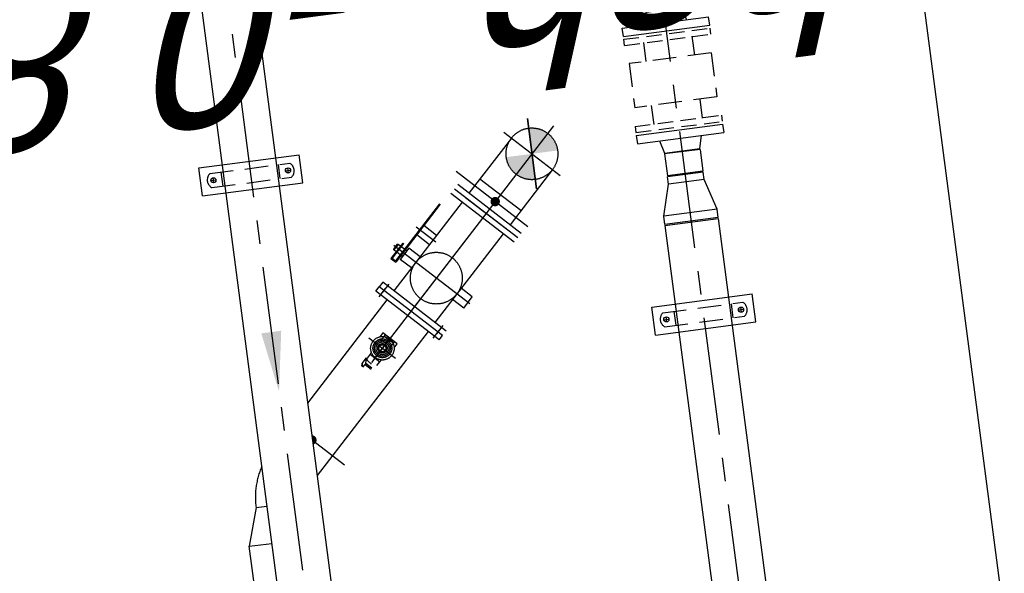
# Model space of a CAD drawing. Extents: x 117893332 to 118394757, y 454959407 to 455669244.
# Tile 235 of 256: x 118255137 to 118257229, y 455248804 to 455249981. Entities that reach past the tile are written whole.
import ezdxf

# ---------------------------------------------------------------- set-up
doc = ezdxf.new("R2010")
doc.units = 0
doc.header["$LTSCALE"] = 200
for name, pattern in [('CENTER', [2, 1.25, -0.25, 0.25, -0.25]), ('HIDDEN', [0.375, 0.25, -0.125]), ('HIDDEN2', [4.7625, 3.175, -1.5875])]:
    doc.linetypes.add(name, pattern=pattern)
doc.layers.get('0').update_dxf_attribs({"linetype": 'CONTINUOUS'})
for name, color, linetype in [('0H', 6, 'CENTER'), ('0Hid', 6, 'HIDDEN'), ('0Hu1', 6, 'CONTINUOUS'), ('0Symbol', 6, 'CONTINUOUS'), ('C-035', 6, 'CONTINUOUS'), ('LBH-COLASIT', 6, 'HIDDEN2'), ('ME_N_D_EB00----hollandia~-_-----', 135, 'CONTINUOUS'), ('ZU_B_D_EB00----ONDERDEEL~-_-----', 7, 'CONTINUOUS'), ('ZU_N_-_AL999---LL_pvc250_zgr34__18_^200~N_-----', 7, 'CONTINUOUS'), ('ZU_N_A_HV01----_arcering verharding gv asfalt~v_-----', 253, 'CONTINUOUS'), ('ZU_N_A_HV02----_arcering verharding ov betontegels-halfsteensverband~v_-----', 253, 'CONTINUOUS'), ('ZU_N_A_HV02----molgoot ov betonstraatsteen~v_-----', 253, 'CONTINUOUS')]:
    doc.layers.add(name, color=color, linetype=linetype)
doc.styles.get("Standard").update_dxf_attribs({"font": 'tcb_isocp.shx'})
doc.styles.add('tcb_isocp', font='tcb_isocp.shx')

# ---------------------------------------------------------------- blocks, each defined once
blk = doc.blocks.new('Vlf150')
for p, q in [((-142.5, 0), (142.5, 0)), ((-142.5, -20), (-142.5, 0)), ((142.5, -20), (142.5, 0)), ((-142.5, -20), (142.5, -20))]:
    blk.add_line(p, q)
blk = doc.blocks.new('Vof65')
for p, q in [((-45, -27), (-38.05, 0)), ((-38.05, 0), (38.05, 0)), ((38.05, 0), (45, -27)), ((-92.5, -27), (92.5, -27)), ((-92.5, -45), (-92.5, -27)), ((92.5, -45), (92.5, -27)), ((-92.5, -45), (92.5, -45))]:
    blk.add_line(p, q)
blk = doc.blocks.new('VC10065')
for p, q in [((0, 57.15), (0, -57.15)), ((0, 57.15), (18, 57.15)), ((18, 57.15), (18, -57.15)), ((18, 57.15), (84, 38.05)), ((84, 38.05), (84, -38.05)), ((84, 38.05), (100, 38.05)), ((100, 38.05), (100, -38.05)), ((18, -57.15), (84, -38.05)), ((84, -38.05), (100, -38.05)), ((0, -57.15), (18, -57.15))]:
    blk.add_line(p, q)
blk = doc.blocks.new('B10553164222092009_0000001')
at = {"color": 7, "linetype": 'Continuous'}
blk.add_point((0, 0), dxfattribs=at)
at = {"color": 7, "linetype": 'Continuous', "flags": 1}
blk.add_attdef('Code', (0, -1.2), '', height=1, dxfattribs=at)
blk = doc.blocks.new('B10553164222092009_0000000')
blk.add_blockref('B10553164222092009_0000001', (0, 0))
at = {"color": 7, "linetype": 'Continuous', "flags": 1}
for tag, p in [('Bezeichnung', (0, -2.4)), ('Code', (0, -3.6)), ('Material', (0, -4.8))]:
    blk.add_attdef(tag, p, '', height=1, dxfattribs=at)
blk = doc.blocks.new('slibverwerkingsgebouw')
at = {"layer": 'LBH-COLASIT'}
h = blk.add_hatch(color=256, dxfattribs=at)
h.paths.add_polyline_path([(2895.3, 924.5, 0.198912), (2856.4, 908.3), (2895.3, 869.5)])
h.paths.add_polyline_path([(2856.4, 908.3, 0.198912), (2840.3, 869.4), (2895.3, 869.5)])
h = blk.add_hatch(color=256, dxfattribs=at)
h.paths.add_polyline_path([(2934.3, 830.6, 0.198912), (2950.3, 869.5), (2895.3, 869.5)])
h.paths.add_polyline_path([(2895.4, 814.5, 0.198912), (2934.3, 830.6), (2895.3, 869.5)])
for p, q in [((2896.9, 1575.5), (2897.1, 1360.5)), ((2896.9, 1575.5), (2956.9, 1575.5)), ((2956.9, 1575.5), (2957.1, 1360.5)), ((2897.1, 1360.5), (2957.1, 1360.5)), ((2479.3, 659.2), (2479.4, 444.2)), ((2479.3, 659.2), (2539.3, 659.2)), ((2539.3, 659.2), (2539.4, 444.2)), ((2479.4, 444.2), (2539.4, 444.2))]:
    blk.add_line(p, q)
at = {"color": 0, "linetype": 'ByBlock'}
for p, q in [((2926.9, 1553.5), (2926.9, 1542.5)), ((2921.4, 1548), (2932.4, 1548)), ((2921.6, 1388), (2932.6, 1388)), ((2927, 1393.5), (2927.1, 1382.5)), ((2503.8, 631.7), (2514.8, 631.7)), ((2509.3, 637.2), (2509.3, 626.2)), ((2503.9, 471.7), (2514.9, 471.7)), ((2509.4, 477.2), (2509.4, 466.2))]:
    blk.add_line(p, q, dxfattribs=at)
for centre in [(2926.9, 1548), (2927.1, 1388), (2509.3, 631.7), (2509.4, 471.7)]:
    blk.add_circle(centre, 5.5)
at = {"layer": '0H'}
for p, q in [((5930, 1470), (499, 1466.3)), ((652.1, 550.4), (5227.6, 553.6))]:
    blk.add_line(p, q, dxfattribs=at)
at = {"layer": '0Hid'}
for p, q in [((2911.9, 1553.6), (2912.1, 1382.3)), ((2941.9, 1553.7), (2942.1, 1382.3)), ((2912, 1529.3), (2942, 1529.3)), ((2912, 1406.7), (2942, 1406.7)), ((2494.3, 637.4), (2494.4, 466)), ((2524.3, 637.4), (2524.4, 466.1)), ((3058.8, 640.1), (2964.4, 640)), ((2964.5, 464), (2964.4, 640)), ((3058.9, 464.1), (3058.8, 640.1)), ((2494.3, 613), (2524.3, 613)), ((2923.9, 604), (2964.4, 604)), ((3099.2, 604.1), (3058.8, 604.1)), ((2494.4, 490.4), (2524.4, 490.4)), ((2924, 500), (2964.5, 500.1)), ((3099.3, 500.1), (3058.8, 500.1)), ((3058.9, 464.1), (2964.5, 464))]:
    blk.add_line(p, q, dxfattribs=at)
for centre, start, end in [((2926.9, 1542), 37.9027, 142.1754), ((2927, 1394), 217.9027, 322.1754), ((2509.3, 625.7), 37.9027, 142.1754), ((2509.4, 477.7), 217.9027, 322.1754)]:
    blk.add_arc(centre, 19, start, end, dxfattribs=at)
at = {"layer": '0Hu1'}
for p, q in [((3873, 1525.8), (1981, 1524.5)), ((3873, 1411.5), (1981, 1410.2)), ((2707.6, 609), (959.6, 607.8)), ((2707.6, 609), (2707.7, 494.7)), ((2811.6, 513.9), (2811.6, 590)), ((2858.6, 590), (2811.6, 590)), ((2858.6, 513.9), (2858.6, 590)), ((2858.6, 513.9), (2811.6, 513.9)), ((2707.7, 494.7), (959.7, 493.5))]:
    blk.add_line(p, q, dxfattribs=at)
at = {"layer": '0Symbol'}
blk.add_solid([(2591.1, 1446.4), (2463.1, 1467.7), (2591, 1489.1)], dxfattribs=at)
at = {"layer": 'C-035'}
blk.add_line((2225.3, 1548), (2225.3, 1524.7), dxfattribs=at)
at = {"layer": 'LBH-COLASIT'}
for p, q in [((1961, 1572.8), (2145.3, 1573)), ((2145.3, 1573), (2145.3, 1524.6)), ((2225.3, 1548), (2145.3, 1573)), ((2225.3, 1548), (2225.3, 1524.7)), ((2549.4, 1137.2), (2275.8, 1410.4)), ((2290.4, 1349.8), (2350.9, 1410.5)), ((2948.7, 816.2), (2353.6, 1410.5)), ((2627.1, 1215.1), (2431.4, 1410.5)), ((2496.6, 1278.8), (2485.5, 1267.6)), ((2487.5, 1265.7), (2498.6, 1276.8)), ((2492.2, 1284.6), (2496.6, 1278.8)), ((2499.5, 1284.7), (2493.4, 1285.7)), ((2494.1, 1286.4), (2499.5, 1284.7)), ((2498.6, 1276.8), (2496.6, 1278.8)), ((2498.6, 1276.8), (2510.3, 1273.9)), ((2499.5, 1284.7), (2510.4, 1273.8)), ((2496.2, 1265.6), (2497, 1266.5)), ((2497, 1266.5), (2497.8, 1267.3)), ((2497.8, 1267.3), (2498.7, 1268.1)), ((2517, 1265.7), (2498.6, 1247.3)), ((2498.7, 1268.1), (2499.5, 1268.8)), ((2499.5, 1268.8), (2500.4, 1269.6)), ((2500.4, 1269.6), (2501.2, 1270.2)), ((2501.1, 1213.5), (2551.3, 1263.7)), ((2501.2, 1270.2), (2502.1, 1270.9)), ((2502.1, 1270.9), (2503, 1271.4)), ((2503, 1271.4), (2503.8, 1272)), ((2503.8, 1272), (2504.6, 1272.4)), ((2504.6, 1272.4), (2505.3, 1272.8)), ((2505.3, 1272.8), (2506.1, 1273.1)), ((2506.1, 1273.1), (2506.7, 1273.3)), ((2506.7, 1273.3), (2507.4, 1273.5)), ((2506.7, 1257.6), (2545.9, 1218.4)), ((2507.4, 1273.5), (2507.9, 1273.5)), ((2507.9, 1273.5), (2508.4, 1273.5)), ((2508.4, 1273.5), (2508.9, 1273.5)), ((2508.9, 1273.5), (2509.3, 1273.3)), ((2509.3, 1273.3), (2509.6, 1273.1)), ((2510.3, 1273.9), (2509.6, 1273.1)), ((2510.4, 1273.8), (2509.6, 1273)), ((2509.6, 1273.1), (2509.6, 1273.1)), ((2509.6, 1273.1), (2509.6, 1273.1)), ((2509.6, 1273.1), (2509.6, 1273.1)), ((2509.6, 1273.1), (2509.6, 1273.1)), ((2509.6, 1273.1), (2509.6, 1273.1)), ((2509.6, 1273.1), (2509.6, 1273.1)), ((2509.6, 1273.1), (2509.6, 1273.1)), ((2509.6, 1273.1), (2509.6, 1273.1)), ((2509.6, 1273.1), (2509.6, 1273.1)), ((2509.6, 1273.1), (2509.6, 1273.1)), ((2509.6, 1273.1), (2509.6, 1273.1)), ((2509.6, 1273.1), (2509.6, 1273.1)), ((2509.6, 1273.1), (2509.6, 1273.1)), ((2509.6, 1273.1), (2509.6, 1273.1)), ((2509.6, 1273.1), (2509.6, 1273.1)), ((2509.6, 1273.1), (2509.6, 1273.1)), ((2509.6, 1273.1), (2509.6, 1273.1)), ((2509.6, 1273.1), (2509.6, 1273.1)), ((2509.6, 1273.1), (2509.6, 1273.1)), ((2509.6, 1273.1), (2509.6, 1273.1)), ((2509.6, 1273.1), (2509.6, 1273.1)), ((2509.6, 1273.1), (2509.6, 1273.1)), ((2509.6, 1273.1), (2509.6, 1273.1)), ((2509.6, 1273.1), (2509.6, 1273.1)), ((2509.6, 1273.1), (2509.6, 1273.1)), ((2509.6, 1273.1), (2509.6, 1273.1)), ((2509.6, 1273.1), (2509.6, 1273.1)), ((2509.6, 1273.1), (2509.6, 1273.1)), ((2509.6, 1273.1), (2509.6, 1273.1)), ((2509.6, 1273.1), (2509.6, 1273.1)), ((2509.6, 1273.1), (2509.6, 1273.1)), ((2509.6, 1273.1), (2509.6, 1273)), ((2509.6, 1273), (2509.6, 1273)), ((2509.6, 1273), (2509.6, 1273)), ((2509.6, 1273), (2509.6, 1273)), ((2517, 1265.7), (2509.6, 1273)), ((2510.3, 1273.9), (2510.4, 1273.8)), ((2510.4, 1273.8), (2510.4, 1273.8)), ((2521.5, 1262.6), (2517, 1265.7)), ((2491.2, 1254.6), (2498.6, 1247.3)), ((2498.6, 1247.3), (2501.8, 1242.8)), ((2528.2, 1116), (2648.3, 1236.3)), ((2542.2, 1239.8), (2553.9, 1228.1)), ((2558.6, 1232.9), (2551.2, 1240.4)), ((2648.3, 1236.3), (2656.8, 1227.8)), ((2524.6, 1222.1), (2536.2, 1210.5)), ((2531.4, 1205.7), (2558.6, 1232.9)), ((2549.6, 1228.8), (2535.5, 1214.7)), ((2535.5, 1214.7), (2549.6, 1228.8)), ((2536.7, 1107.5), (2656.8, 1227.8)), ((2536.7, 1107.5), (2656.8, 1227.8)), ((2545.2, 1099.1), (2665.3, 1219.3)), ((2635.9, 1231), (2651.5, 1215.4)), ((2660, 1207), (2644.4, 1222.5)), ((2665.3, 1219.3), (2656.8, 1227.8)), ((2524, 1213.1), (2531.4, 1205.7)), ((2812.5, 1029.9), (2644.1, 1198.1)), ((2713.3, 1195.4), (2704.2, 1186.2)), ((2742.6, 1166.1), (2713.3, 1195.4)), ((2789.9, 974.8), (2588.9, 1175.5)), ((2595.8, 1041.5), (2739.8, 1185.7)), ((2687.6, 1154.7), (2708.8, 1175.9)), ((2814.1, 1076.4), (2704.2, 1186.2)), ((2713.3, 1192.5), (2707, 1186.2)), ((2815.5, 1077.8), (2707, 1186.2)), ((2730, 1154.7), (2708.8, 1175.9)), ((2741.2, 1164.7), (2713.3, 1192.5)), ((2714.1, 1170.6), (2716.9, 1173.4)), ((2718.3, 1174.8), (2724.7, 1181.2)), ((2726.1, 1182.6), (2730.4, 1186.9)), ((2730.4, 1186.9), (2733.2, 1186.9)), ((2741, 1176.3), (2730.4, 1186.9)), ((2741, 1179.1), (2733.2, 1186.9)), ((2736.7, 1172), (2741, 1176.3)), ((2741, 1176.3), (2741, 1179.1)), ((2708.8, 1133.5), (2687.6, 1154.7)), ((2708.8, 1133.5), (2730, 1154.7)), ((2724.7, 1160), (2727.6, 1162.8)), ((2729, 1164.2), (2735.3, 1170.6)), ((2742.6, 1166.1), (2741.2, 1164.7)), ((2731.8, 1110.5), (2755.9, 1134.6)), ((2735.2, 1096.2), (2772.3, 1133.3)), ((2773.5, 1116.9), (2755.9, 1134.6)), ((2528.2, 1116), (2536.7, 1107.5)), ((2533.5, 1128.4), (2549, 1112.8)), ((2557.5, 1104.4), (2542, 1119.9)), ((2734.8, 952.1), (2566.4, 1120.3)), ((2749.5, 1092.8), (2773.5, 1116.9)), ((2588.7, 1055.6), (2609.9, 1076.8)), ((2588.7, 1055.6), (2609.9, 1034.4)), ((2609.9, 1034.4), (2631.1, 1055.6)), ((2713.6, 930.9), (2833.7, 1051.2)), ((2722.1, 922.4), (2842.2, 1042.7)), ((2722.1, 922.4), (2842.2, 1042.7)), ((2730.5, 913.9), (2850.7, 1034.2)), ((2742.8, 898.1), (2878.8, 1034.3)), ((2743.3, 943.6), (2821, 1021.5)), ((2743.3, 943.6), (2821, 1021.5)), ((2934.2, 908.4), (2829.5, 1013)), ((2778.6, 908.3), (2856.4, 986.1)), ((2856.5, 830.6), (2751.7, 935.1)), ((2948.7, 922.9), (2842, 816.1)), ((2970.8, 869.5), (2819.9, 869.4)), ((2819.9, 869.4), (2970.8, 869.5))]:
    blk.add_line(p, q, dxfattribs=at)
at = {"layer": 'LBH-COLASIT', "const_width": 9.95}
blk.add_lwpolyline([(2347.4, 1410.5, 0.129225), (2348.7, 1408.2, 0.574172), (2357.1, 1410.5, 0.574172)], format="xyb", dxfattribs=at)
blk.add_lwpolyline([(2801.1, 956.5, 1), (2808.2, 963.6, 1)], format="xyb", close=True, dxfattribs=at)
at = {"layer": 'LBH-COLASIT'}
for centre, radius in [((2526.3, 1238), 25), ((2526.3, 1238), 20), ((2526.3, 1238), 16.9), ((2526.3, 1238), 13.6), ((2526.3, 1238), 10), ((2526.3, 1238), 7.75), ((2526.3, 1238), 7.5), ((2659.4, 1105.1), 55), ((2895.3, 869.5), 55), ((2895.3, 869.5), 55)]:
    blk.add_circle(centre, radius, dxfattribs=at)
blk.add_arc((2225.4, 1383), 165, 59.1803, 90.0391, dxfattribs=at)
at = {"layer": '0Hid', "yscale": 0.649122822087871}
for p, xscale, zscale, rotation in [((2911.6, 552), -0.6491228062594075, 0.6491228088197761, 90.03906360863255), ((3111.6, 552.1), 0.6491228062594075, 0.6491228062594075, 270.0390636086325)]:
    blk.add_blockref('Vlf150', p, dxfattribs=dict(at, xscale=xscale, zscale=zscale, rotation=rotation))
at = {"layer": '0Hu1', "xscale": -1}
for name, p, rotation in [('Vof65', (2860.6, 552), 90.03906185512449), ('VC10065', (2709.6, 551.8), 180.0390652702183)]:
    blk.add_blockref(name, p, dxfattribs=dict(at, rotation=rotation))
at = {"layer": '0Hu1', "rotation": 270.0390618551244}
blk.add_blockref('Vof65', (3162.6, 552.2), dxfattribs=at)
at = {"layer": 'LBH-COLASIT', "rotation": 45.03906481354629}
blk.add_blockref('B10553164222092009_0000000', (2526.3, 1238), dxfattribs=at)

msp = doc.modelspace()

# ---------------------------------------------------------------- hatches: boundary and pattern name
at = {"layer": 'ZU_N_A_HV01----_arcering verharding gv asfalt~v_-----'}
h = msp.add_hatch(dxfattribs=at)
h.set_pattern_fill('ASFALT', color=256, scale=3000)
h.set_pattern_definition([(157.41631, (118248804.68, 455213277.6), (-144.0122, -346.24485), []), (217.41631, (118248804.68, 455213277.6), (227.85075, -297.8406), [])])
h.paths.add_polyline_path([(118253562.5, 455173882.8, -0.413671), (118245855.8, 455163886.8), (118232779.4, 455162183.4, -0.239601), (118226539.3, 455164396.4), (118222931.6, 455163926.7), (118222383.7, 455168135.5), (118218106.9, 455167574.6), (118214434.7, 455164219.5), (118215506.4, 455155986.2), (118286398.3, 455165214), (118285827.7, 455169598.1), (118269443.6, 455167465.5, -0.414214), (118257765.8, 455176453.3), (118256227.9, 455188268.7, -0.414214), (118265215.7, 455199946.5), (118292266.1, 455203467.5), (118291600.1, 455208584.4), (118288512.1, 455208182.4, -0.414214), (118286360.3, 455209838.5), (118282082.5, 455242702.4), (118277103.6, 455242054.3, -0.414214), (118269661, 455247782.5), (118267518.7, 455264240.6), (118262945.7, 455263645.4), (118267639.6, 455227475.9), (118267223.1, 455227422), (118267223.1, 455227421.8), (118252708.4, 455225559), (118252749.8, 455225241.2), (118251437.4, 455225070.9), (118250715, 455230620.6), (118243327.3, 455287376.9), (118243629.7, 455287416.2), (118243124.4, 455290872.4), (118240928.7, 455307740.1, -0.414214), (118245603.8, 455313814.3), (118274546.5, 455317581.7), (118274030.2, 455321548.3), (118245583.3, 455317845.4, -0.414214), (118239509, 455322520.5), (118233549.8, 455368302.3, 0.414214), (118222813.3, 455376565.6), (118207809.9, 455374612.7, 0.414214), (118199546.6, 455363876.2), (118205505.9, 455318094.4, -0.414212), (118200830.9, 455312020.1), (118163460.6, 455307155.6), (118165370.9, 455292480.2), (118168069.6, 455292831.5), (118168020.6, 455293207.6, -0.414213), (118177008.5, 455304885.4), (118193278.4, 455307003.2, -0.134342), (118196112.3, 455306610.7), (118204322.8, 455303093.5), (118205538.1, 455305921.5, -0.264812), (118209818.1, 455309156.2), (118230144.2, 455311802, -0.414214), (118236218.5, 455307127), (118240860.1, 455271468.1, -0.414214), (118236185, 455265393.9), (118214173, 455262528.6), (118214897.7, 455256960.6, -0.414214), (118212810.3, 455254248.5), (118211683.3, 455254101.8), (118212034, 455251407.1), (118215577.2, 455248630.1), (118219142.1, 455249094.1), (118218436.6, 455254511.8, -0.414229), (118220524, 455257224), (118236969.8, 455259364.7, -0.414213), (118243044, 455254689.7), (118246252.7, 455230039.7)])
h.paths.add_polyline_path([(118261528.7, 455214269.2, -0.414214), (118263616.1, 455216981.4), (118275257.9, 455218496.7, -0.414214), (118277970, 455216409.4), (118278976.7, 455208675.7, -0.414214), (118276889.3, 455205963.6), (118274097.8, 455205600.3, -0.414214), (118272506.4, 455206825.1), (118272485.3, 455206987.6), (118269242.6, 455206565.5), (118269263.8, 455206403, -0.414214), (118268038.9, 455204811.6), (118265247.5, 455204448.2, -0.414214), (118262535.4, 455206535.6)], flags=16)
h.paths.add_polyline_path([(118241537.9, 455300913.5), (118240100, 455300726.2), (118239912.7, 455302164.1), (118241350.6, 455302351.4)], flags=16)
h.paths.add_polyline_path([(118240440.7, 455309039.9), (118239002.9, 455308852.6), (118238815.6, 455310290.4), (118240253.4, 455310477.7)], flags=16)
h.paths.add_polyline_path([(118229627.9, 455315768.6), (118215546.7, 455313935.7, -0.414214), (118209472.4, 455318610.7), (118204138, 455359592.1, -0.414239), (118213125.7, 455371270.9), (118217290.6, 455371813, -0.414214), (118228968.4, 455362825.1), (118234303, 455321842.8, -0.414214)], flags=16)
h.paths.add_polyline_path([(118229573.7, 455316185), (118215492.5, 455314352.1, -0.414214), (118209888.9, 455318664.9), (118204554.5, 455359646.4, -0.41424), (118213180, 455370854.4), (118217344.8, 455371396.5, -0.414214), (118228551.9, 455362770.9), (118233886.5, 455321788.6, -0.414214)], flags=0)
h.paths.add_polyline_path([(118232786.1, 455366810.1), (118231546.6, 455366648.6), (118231359.3, 455368086.5), (118232598.8, 455368248)], flags=0)
at = {"layer": 'ZU_N_A_HV02----_arcering verharding ov betontegels-halfsteensverband~v_-----'}
h = msp.add_hatch(dxfattribs=at)
h.set_pattern_fill('TEGELS', color=256, scale=1200)
h.set_pattern_definition([(97.4163, (118248804.68, 455213277.58), (-297.4903, -38.7234), []), (187.4163, (118248804.68, 455213277.58), (38.7234, -297.4903), [300, -300]), (187.4163, (118248785.3, 455213426.33), (38.7234, -297.4903), [-300, 300])])
h.paths.add_polyline_path([(118278797.8, 455275302), (118282155.1, 455249509.7), (118281628, 455249441.1, 0.40884), (118275544.1, 455254035.1, 0.414213), (118270851, 455247937.4, 0.414214), (118276948.7, 455243244.3), (118282393.7, 455243953.1), (118282475, 455243328.3), (118277030, 455242619.6, -0.414214), (118270226.2, 455247856.1), (118268064.6, 455264463), (118267915.8, 455264443.6), (118262361.2, 455263720.6), (118262374.8, 455263615.9), (118259791, 455263277.8), (118258893.8, 455270189.9), (118247423.9, 455268677.9), (118247098.8, 455271175.8), (118246029, 455271036.6), (118246016.1, 455271135.7), (118271409.6, 455274441.1), (118270783.6, 455279250.4, 0.01833), (118271686.5, 455280061.2), (118272414.2, 455274471)])
h.paths.add_polyline_path([(118275200, 455256671.9, -1), (118273935.1, 455266389.9, -1)], flags=16)
h.paths.add_polyline_path([(118278757, 455268641), (118261899.4, 455266446.7), (118261318.5, 455270909.9), (118278176, 455273104.2)], flags=16)
h.paths.add_polyline_path([(118277060.1, 455243154.9), (118277098.8, 455242857.4), (118276801.3, 455242818.7), (118276762.6, 455243116.2)], flags=16)
at = {"layer": 'ZU_N_A_HV02----molgoot ov betonstraatsteen~v_-----'}
h = msp.add_hatch(dxfattribs=at)
h.set_pattern_fill('BRICK', color=256, scale=33.07086)
h.set_pattern_definition([(97.41631, (118248804.68, 455213277.58), (-208.2432, -27.10636), []), (187.4163, (118248804.68, 455213277.6), (54.2127, -416.4864), [210, -210]), (187.4163, (118248777.57, 455213485.83), (54.2127, -416.4864), [-210, 210])])
h.paths.add_polyline_path([(118236130.8, 455265810.4), (118213702.3, 455262890.9), (118213756.5, 455262474.4), (118214481.2, 455256906.4, -0.414214), (118212756.1, 455254665), (118211212.6, 455254464), (118211639.7, 455251182.5), (118215456.8, 455248190.8), (118219612.8, 455248731.8), (118218853.1, 455254566, -0.41423), (118220578.2, 455256807.5), (118237024, 455258948.2, -0.414214), (118242627.6, 455254635.5), (118245836.2, 455229985.5), (118253115.1, 455174065.7, -0.421725), (118245799.5, 455164303), (118232725.2, 455162599.9, -0.247725), (118226700.8, 455164841), (118223293.5, 455164399.8), (118222746, 455168606.4), (118217921.3, 455167973.9), (118213990, 455164382.1), (118215144.2, 455155515.5), (118286452.5, 455164797.5), (118286398.3, 455165214), (118215506.4, 455155986.2), (118214434.7, 455164219.5), (118218106.9, 455167574.6), (118222383.7, 455168135.5), (118222931.6, 455163926.7), (118226539.3, 455164396.4, 0.239601), (118232779.4, 455162183.4), (118245855.8, 455163886.8, 0.413671), (118253562.5, 455173882.8), (118246252.7, 455230039.7), (118243044, 455254689.7, 0.414213), (118236969.8, 455259364.7), (118220524, 455257224, 0.414229), (118218436.6, 455254511.8), (118219142.1, 455249094.1), (118215577.2, 455248630.1), (118212034, 455251407.1), (118211683.3, 455254101.8), (118212810.3, 455254248.5, 0.414214), (118214897.7, 455256960.6), (118214173, 455262528.6), (118236185, 455265393.9, 0.414214), (118240860.1, 455271468.1), (118236218.5, 455307127, 0.414214), (118230144.2, 455311802), (118209818.1, 455309156.2, 0.264812), (118205538.1, 455305921.5), (118204322.8, 455303093.5), (118196112.3, 455306610.7, 0.134342), (118193278.4, 455307003.2), (118177008.5, 455304885.4, 0.414213), (118168020.6, 455293207.6), (118168069.6, 455292831.5), (118168486.1, 455292885.7), (118168437.1, 455293261.8, -0.414213), (118177062.7, 455304468.9), (118193332.6, 455306586.7, -0.134342), (118195946.9, 455306224.6), (118199133.4, 455304859.6), (118204543.5, 455302542), (118205924.4, 455305755.6, -0.264823), (118209872.9, 455308739.8), (118222173, 455310340.9), (118230198.4, 455311385.5, -0.414214), (118235802, 455307072.8), (118240443.6, 455271413.9, -0.414214)])

# ---------------------------------------------------------------- linework, layer by layer
at = {"layer": 'ZU_B_D_EB00----ONDERDEEL~-_-----'}
msp.add_lwpolyline([(118252695.6, 455225658.2), (118267210.2, 455227521), (118264580.9, 455247829.2), (118257461.2, 455246937.4), (118255050.9, 455265356.9), (118255059.7, 455265353.8), (118247983.1, 455264416.7), (118250380.5, 455246024.3), (118250096.7, 455245938), (118252695.6, 455225658.2)], dxfattribs=at)

# ---------------------------------------------------------------- block references
at = {"layer": 'ME_N_D_EB00----hollandia~-_-----', "rotation": 97.41631319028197}
msp.add_blockref('slibverwerkingsgebouw', (118257461.2, 455246937.4), dxfattribs=at)

# ---------------------------------------------------------------- texts
at = {"layer": 'ZU_N_-_AL999---LL_pvc250_zgr34__18_^200~N_-----', "style": 'tcb_isocp', "oblique": 20.0002}
msp.add_text('bob. -0.870', height=360, rotation=187.5094, dxfattribs=at).set_placement((118256946.2, 455250304.7))

doc.saveas('drawing.dxf')
